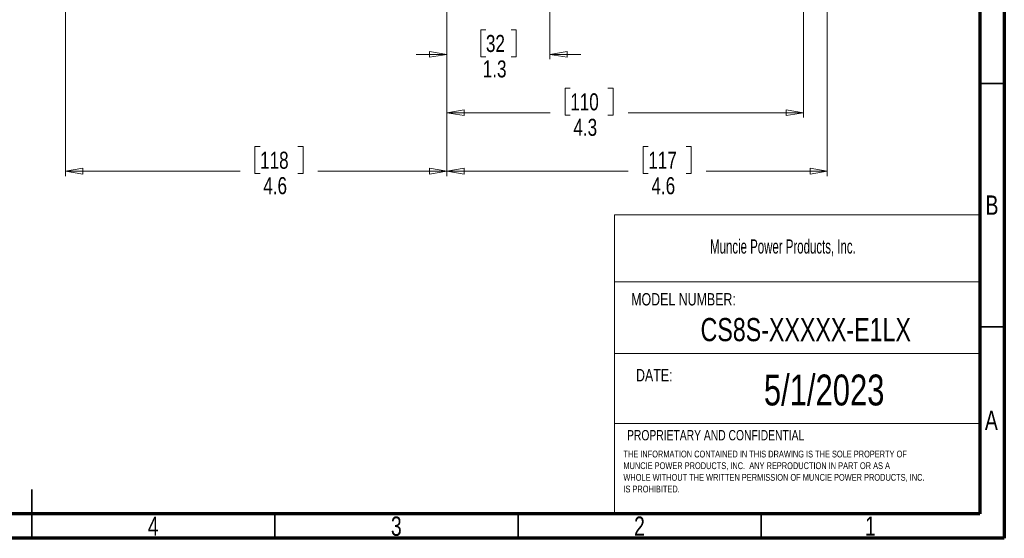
# Model space of a CAD drawing. Header units: inches. Extents: x 0.6 to 16.3, y 0.2 to 11.5.
# Tile 7 of 9: x 8.4 to 16.3, y 0.2 to 4.4. Entities that reach past the tile are written whole.
import ezdxf

# ---------------------------------------------------------------- set-up
doc = ezdxf.new("R2010")
doc.units = ezdxf.units.IN
doc.header["$MEASUREMENT"] = 0
doc.styles.add('SLDTEXTSTYLE0', font='TXT', dxfattribs={"width": 0.75})
doc.styles.add('SLDTEXTSTYLE1', font='TXT', dxfattribs={"width": 0.605})
doc.dimstyles.new('SLDDIMSTYLE1', dxfattribs={"dimtxt": 0.137795, "dimasz": 0.14, "dimexe": 0, "dimexo": 0.0625, "dimgap": 0.034449, "dimtad": 0, "dimdec": 1, "dimlfac": 1.5, "dimrnd": 1e-09, "dimzin": 12, "dimdsep": 46, "dimtxsty": 'SLDTEXTSTYLE0', "dimblk1": 'CLOSED', "dimblk2": 'CLOSED', "dimsah": 1, "dimcen": 0.09, "dimadec": 0, "dimazin": 3, "dimtfac": 1, "dimtdec": 1, "dimtofl": 0, "dimtmove": 0, "dimatfit": 3, "dimldrblk": 'CLOSED', "dimfxl": 0, "dimfrac": 2, "dimtolj": 1, "dimtzin": 12, "dimarcsym": 0})
doc.dimstyles.new('SLDDIMSTYLE2', dxfattribs={"dimtxt": 0.137795, "dimasz": 0.14, "dimexe": 0, "dimexo": 0.0625, "dimgap": 0.034449, "dimtad": 0, "dimdec": 1, "dimlfac": 1.5, "dimrnd": 1e-09, "dimzin": 12, "dimdsep": 46, "dimtxsty": 'SLDTEXTSTYLE0', "dimblk1": 'CLOSED', "dimblk2": 'CLOSED', "dimsah": 1, "dimcen": 0.09, "dimadec": 0, "dimazin": 3, "dimtfac": 1, "dimtmove": 0, "dimatfit": 0, "dimldrblk": 'CLOSED', "dimfxl": 0, "dimfrac": 2, "dimtolj": 1, "dimtzin": 12, "dimarcsym": 0})
doc.dimstyles.new('SLDDIMSTYLE3', dxfattribs={"dimtxt": 0.137795, "dimasz": 0.14, "dimexe": 0, "dimexo": 0.0625, "dimgap": 0.034449, "dimtad": 0, "dimdec": 1, "dimlfac": 1.5, "dimrnd": 1e-09, "dimzin": 12, "dimdsep": 46, "dimtxsty": 'SLDTEXTSTYLE0', "dimblk1": 'CLOSED', "dimblk2": 'CLOSED', "dimsah": 1, "dimcen": 0.09, "dimadec": 0, "dimazin": 3, "dimtfac": 1, "dimtofl": 0, "dimtmove": 0, "dimatfit": 3, "dimldrblk": 'CLOSED', "dimfxl": 0, "dimfrac": 2, "dimtolj": 1, "dimtzin": 12, "dimarcsym": 0})

# ---------------------------------------------------------------- blocks, each defined once
blk = doc.blocks.new('SW_NOTE_0')
at = {"color": 0, "linetype": 'Continuous', "lineweight": 0, "char_height": 0.055, "attachment_point": 1, "style": 'SLDTEXTSTYLE0'}
for s, insert in [('THE INFORMATION CONTAINED IN THIS DRAWING IS THE SOLE PROPERTY OF', (0, 0.0709)), ('MUNCIE POWER PRODUCTS, INC.  ANY REPRODUCTION IN PART OR AS A', (0, -0.0235)), ('WHOLE WITHOUT THE WRITTEN PERMISSION OF MUNCIE POWER PRODUCTS, INC.', (0, -0.1178)), ('IS PROHIBITED.', (0, -0.2122))]:
    blk.add_mtext(s, dxfattribs=dict(at, insert=insert))
blk = doc.blocks.new('_Closed')
at = {"color": 0, "linetype": 'ByBlock', "lineweight": -2}
for p, q in [((-1, 0.166667), (0, 0)), ((-1, 0.166667), (-1, -0.166667)), ((0, 0), (-1, -0.166667)), ((0, 0), (-1, 0))]:
    blk.add_line(p, q, dxfattribs=at)
blk = doc.blocks.new('_D_1')
at = {"color": 7, "linetype": 'Continuous', "lineweight": 0}
for p, q in [((14.712, 7.1856), (14.712, 3.6013)), ((11.8253, 5.2474), (11.8253, 3.6013)), ((12.8243, 3.8391), (12.7823, 3.8391)), ((12.7823, 3.8391), (12.7823, 3.6204)), ((13.1297, 3.8391), (13.1717, 3.8391)), ((13.1717, 3.8391), (13.1717, 3.6204)), ((11.8253, 3.6406), (12.6614, 3.6406)), ((12.7823, 3.6204), (12.8243, 3.6204)), ((13.1717, 3.6204), (13.1297, 3.6204)), ((14.712, 3.6406), (13.2925, 3.6406))]:
    blk.add_line(p, q, dxfattribs=at)
at = {"color": 7, "linetype": 'Continuous', "lineweight": 18, "xscale": 0.14, "yscale": 0.14, "rotation": 180.0000000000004}
blk.add_blockref('_Closed', (11.8253, 3.6406), dxfattribs=at)
at = {"color": 7, "linetype": 'Continuous', "lineweight": 18, "xscale": 0.14, "yscale": 0.14}
blk.add_blockref('_Closed', (14.712, 3.6406), dxfattribs=at)
at = {"color": 7, "linetype": 'Continuous', "lineweight": 18, "char_height": 0.1378, "attachment_point": 1, "style": 'SLDTEXTSTYLE0'}
for s, insert in [('110', (12.8243, 3.798)), ('4.3', (12.8497, 3.5918))]:
    blk.add_mtext(s, dxfattribs=dict(at, insert=insert))
blk = doc.blocks.new('_D_2')
at = {"color": 7, "linetype": 'Continuous', "lineweight": 0}
for p, q in [((12.6586, 7.0682), (12.6586, 4.0737)), ((11.8253, 4.9215), (11.8253, 4.0737)), ((12.1414, 4.3116), (12.0994, 4.3116)), ((12.0994, 4.3116), (12.0994, 4.0928)), ((12.345, 4.3116), (12.387, 4.3116)), ((12.387, 4.3116), (12.387, 4.0928)), ((11.8253, 4.1131), (11.5753, 4.1131)), ((12.0994, 4.0928), (12.1414, 4.0928)), ((12.387, 4.0928), (12.345, 4.0928)), ((12.6586, 4.1131), (12.9086, 4.1131))]:
    blk.add_line(p, q, dxfattribs=at)
at = {"color": 7, "linetype": 'Continuous', "lineweight": 18, "xscale": 0.14, "yscale": 0.14}
blk.add_blockref('_Closed', (11.8253, 4.1131, -0.8335), dxfattribs=at)
at = {"color": 7, "linetype": 'Continuous', "lineweight": 18, "xscale": 0.14, "yscale": 0.14, "rotation": 180.0000000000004}
blk.add_blockref('_Closed', (12.6586, 4.1131, -0.8335), dxfattribs=at)
at = {"color": 7, "linetype": 'Continuous', "lineweight": 18, "char_height": 0.1378, "attachment_point": 1, "style": 'SLDTEXTSTYLE0'}
for s, insert in [('32', (12.1414, 4.2704)), ('1.3', (12.1159, 4.0643))]:
    blk.add_mtext(s, dxfattribs=dict(at, insert=insert))
blk = doc.blocks.new('_D_3')
at = {"color": 7, "linetype": 'Continuous', "lineweight": 0}
for p, q in [((11.8253, 4.9215), (11.8253, 3.1288)), ((8.7385, 4.4674), (8.7385, 3.1288)), ((10.3132, 3.3667), (10.2712, 3.3667)), ((10.2712, 3.3667), (10.2712, 3.1479)), ((10.6186, 3.3667), (10.6606, 3.3667)), ((10.6606, 3.3667), (10.6606, 3.1479)), ((8.7385, 3.1682), (10.1503, 3.1682)), ((10.2712, 3.1479), (10.3132, 3.1479)), ((10.6606, 3.1479), (10.6186, 3.1479)), ((11.8253, 3.1682), (10.7814, 3.1682))]:
    blk.add_line(p, q, dxfattribs=at)
at = {"color": 7, "linetype": 'Continuous', "lineweight": 18, "xscale": 0.14, "yscale": 0.14, "rotation": 180.0000000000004}
blk.add_blockref('_Closed', (8.7385, 3.1682, -0.8335), dxfattribs=at)
at = {"color": 7, "linetype": 'Continuous', "lineweight": 18, "xscale": 0.14, "yscale": 0.14}
blk.add_blockref('_Closed', (11.8253, 3.1682, -0.8335), dxfattribs=at)
at = {"color": 7, "linetype": 'Continuous', "lineweight": 18, "char_height": 0.1378, "attachment_point": 1, "style": 'SLDTEXTSTYLE0'}
for s, insert in [('118', (10.3132, 3.3255)), ('4.6', (10.3386, 3.1194))]:
    blk.add_mtext(s, dxfattribs=dict(at, insert=insert))
blk = doc.blocks.new('_D_4')
at = {"color": 7, "linetype": 'Continuous', "lineweight": 0}
for p, q in [((11.8253, 4.9215), (11.8253, 3.1288)), ((14.9054, 4.4674), (14.9054, 3.1288)), ((13.4561, 3.3667), (13.4141, 3.3667)), ((13.4141, 3.3667), (13.4141, 3.1479)), ((13.7615, 3.3667), (13.8035, 3.3667)), ((13.8035, 3.3667), (13.8035, 3.1479)), ((11.8253, 3.1682), (13.2933, 3.1682)), ((13.4141, 3.1479), (13.4561, 3.1479)), ((13.8035, 3.1479), (13.7615, 3.1479)), ((14.9054, 3.1682), (13.9243, 3.1682))]:
    blk.add_line(p, q, dxfattribs=at)
at = {"color": 7, "linetype": 'Continuous', "lineweight": 18, "xscale": 0.14, "yscale": 0.14, "rotation": 180.0000000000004}
blk.add_blockref('_Closed', (11.8253, 3.1682, -0.8335), dxfattribs=at)
at = {"color": 7, "linetype": 'Continuous', "lineweight": 18, "xscale": 0.14, "yscale": 0.14}
blk.add_blockref('_Closed', (14.9054, 3.1682, -0.8335), dxfattribs=at)
at = {"color": 7, "linetype": 'Continuous', "lineweight": 18, "char_height": 0.1378, "attachment_point": 1, "style": 'SLDTEXTSTYLE0'}
for s, insert in [('117', (13.4561, 3.3255)), ('4.6', (13.4815, 3.1194))]:
    blk.add_mtext(s, dxfattribs=dict(at, insert=insert))

msp = doc.modelspace()

# ---------------------------------------------------------------- linework, layer by layer
at = {"color": 7, "linetype": 'Continuous', "lineweight": 70}
for p, q in [((16.3386, 11.4961), (16.3386, 0.1969)), ((16.1417, 11.2992), (16.1417, 0.3937)), ((16.1417, 0.3937), (0.7874, 0.3937)), ((16.3386, 0.1969), (0.5906, 0.1969))]:
    msp.add_line(p, q, dxfattribs=at)
at = {"color": 7, "linetype": 'Continuous', "lineweight": 35}
for p, q in [((16.1417, 3.878), (16.3386, 3.878)), ((16.1417, 1.9094), (16.3386, 1.9094)), ((8.4646, 0.1969), (8.4646, 0.5906)), ((8.4646, 0.3937), (8.4646, 0.1969)), ((10.4331, 0.3937), (10.4331, 0.1969)), ((12.4016, 0.3937), (12.4016, 0.1969)), ((14.3701, 0.3937), (14.3701, 0.1969))]:
    msp.add_line(p, q, dxfattribs=at)
at = {"color": 7, "linetype": 'Continuous', "lineweight": 18}
for p, q in [((13.1816, 2.8134), (13.1816, 0.4099)), ((13.1816, 2.8134), (16.1417, 2.8134)), ((13.1816, 2.2736), (16.1417, 2.2736)), ((13.1816, 1.6919), (16.1417, 1.6919)), ((13.1816, 1.1263), (16.1417, 1.1263))]:
    msp.add_line(p, q, dxfattribs=at)

# ---------------------------------------------------------------- block references
at = {"color": 7, "linetype": 'Continuous', "lineweight": 0}
msp.add_blockref('SW_NOTE_0', (13.2544, 0.8353), dxfattribs=at)

# ---------------------------------------------------------------- texts
for s, insert, char_height, attachment_point, style in [('B', (16.239, 2.9714), 0.1562, 2, 'SLDTEXTSTYLE0'), ('Muncie Power Products, Inc.', (13.9562, 2.6158), 0.114583, 1, 'SLDTEXTSTYLE1'), ('MODEL NUMBER:', (13.3177, 2.1812), 0.1, 1, 'SLDTEXTSTYLE0'), ('CS8S-XXXXX-E1LX', (14.7309, 1.9795), 0.1875, 2, 'SLDTEXTSTYLE0'), ('DATE:', (13.3567, 1.5668), 0.1, 1, 'SLDTEXTSTYLE0'), ('5/1/2023', (14.88, 1.522), 0.25, 2, 'SLDTEXTSTYLE0'), ('A', (16.2338, 1.2293), 0.1562, 2, 'SLDTEXTSTYLE0'), ('PROPRIETARY AND CONFIDENTIAL', (13.2838, 1.0729), 0.083333, 1, 'SLDTEXTSTYLE0'), ('4', (9.4472, 0.373), 0.1562, 2, 'SLDTEXTSTYLE0'), ('3', (11.4157, 0.373), 0.1562, 2, 'SLDTEXTSTYLE0'), ('2', (13.3843, 0.373), 0.1562, 2, 'SLDTEXTSTYLE0'), ('1', (15.2543, 0.373), 0.1562, 2, 'SLDTEXTSTYLE0')]:
    msp.add_mtext(s, dxfattribs=dict(at, insert=insert, char_height=char_height, attachment_point=attachment_point, style=style))

# ---------------------------------------------------------------- dimensions: what is measured, and where the dimension line sits
at = {"color": 7, "linetype": 'Continuous', "lineweight": 18}
for base, p1, p2, dimstyle, picture, middle in [((14.712, 3.6406), (11.8253, 5.2868), (14.712, 7.225), 'SLDDIMSTYLE1', '_D_1', (12.977, 3.6406)), ((11.82529, 4.11309), (12.65863, 7.10757), (11.82529, 4.96084), 'SLDDIMSTYLE2', '_D_2', (12.24319, 4.11309)), ((11.8253, 3.1682), (8.7385, 4.5068), (11.8253, 4.9608), 'SLDDIMSTYLE1', '_D_3', (10.4659, 3.1682)), ((14.9054, 3.1682), (11.8253, 4.9608), (14.9054, 4.5068), 'SLDDIMSTYLE3', '_D_4', (13.6088, 3.1682))]:
    dim = msp.add_linear_dim(base=base, p1=p1, p2=p2, dimstyle=dimstyle, dxfattribs=at)
    dim.commit()
    dim.dimension.update_dxf_attribs({"geometry": picture, "text_midpoint": middle, "dimtype": 160})

doc.saveas('drawing.dxf')
